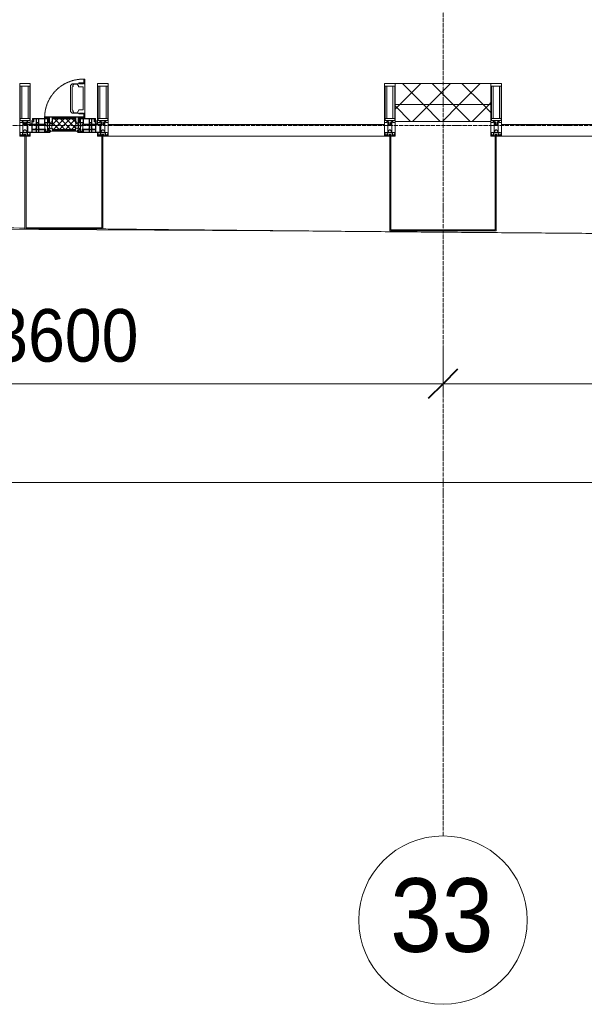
# Model space of a CAD drawing. Header units: millimetres. Extents: x 104173 to 188470, y 7718 to 222239.
# Tile 30 of 50: x 127540 to 130221, y 11226 to 15903. Entities that reach past the tile are written whole.
import ezdxf

# ---------------------------------------------------------------- set-up
doc = ezdxf.new("R2010")
doc.units = ezdxf.units.MM
for name, pattern in [('-D1-02х01', [3, 2, -1]), ('ADSK_Линия сетки', [25, 20, -2.5, 0, -2.5]), ('Линия сетки', [25, 20, -2.5, 0, -2.5])]:
    doc.linetypes.add(name, pattern=pattern)
for name, color, linetype, lineweight in [('Импосты витража', 7, 'Continuous', 18), ('Колонны', 7, 'Continuous', 18), ('Окна', 7, 'Continuous', 18), ('Оси', 7, 'Continuous', 9), ('Панели витража', 7, 'Continuous', 18), ('Размеры', 7, 'Continuous', 9), ('Размеры-100', 7, 'Continuous', 9), ('Стены разрез', 7, 'Continuous', 40), ('Стены штриховка', 7, 'Continuous', 40), ('Форма', 7, 'Continuous', 18), ('Формообразующий элемент-перекрытие', 7, 'Continuous', 18), ('Элементы узлов', 7, 'Continuous', 18)]:
    doc.layers.add(name, color=color, linetype=linetype, lineweight=lineweight)
doc.styles.add('Arial', font='arial.ttf', dxfattribs={"width": 0.9, "height": 350})
doc.styles.add('Arial_3', font='arial.ttf', dxfattribs={"width": 0.9, "height": 250})
doc.dimstyles.new('Основной_2_5_мм', dxfattribs={"dimscale": 304.8, "dimtxt": 255.06485, "dimasz": 0.463911, "dimexe": 0.492126, "dimexo": 0.492126, "dimgap": 0.098425, "dimtad": 1, "dimdec": 0, "dimdsep": 46, "dimtxsty": 'Arial_3', "dimblk1": 'OBLIQUE', "dimblk2": 'OBLIQUE', "dimsah": 1, "dimcen": 0.09, "dimdle": 0.492126, "dimazin": 2, "dimtfac": 1, "dimtdec": 4, "dimtix": 1, "dimtmove": 0, "dimatfit": 3, "dimfxl": 1, "dimtvp": 1, "dimtolj": 1, "dimtzin": 0, "dimlwd": 20, "dimlwe": 20, "dimarcsym": 2})
pattern_1 = [(45, (0, 0), (-70.71068, 70.71068), []), (135, (0, 0), (-70.71068, -70.71068), [])]

# ---------------------------------------------------------------- blocks, each defined once
blk = doc.blocks.new('Rectangular Mullion - 50Wx250H-2623690-МКСС_К4_L22_74_700_')
at = {"layer": 'Элементы узлов', "color": 253, "lineweight": 5, "true_color": 0xaaaaaa}
for p, q in [((-25, 65.2), (-25, 250)), ((-25, 250), (0, 250)), ((-23, 237.3), (0, 237.3)), ((-23, 237.3), (-23, 73.6)), ((-14.9, 84), (-14.9, 237.3)), ((25, 250), (0, 250)), ((23, 237.3), (0, 237.3)), ((14.9, 84), (14.9, 237.3)), ((23, 237.3), (23, 73.6)), ((25, 65.2), (25, 250)), ((-14, 65.2), (-25, 65.2)), ((0, 84), (-23, 84)), ((-0.5, 73.6), (-23, 73.6)), ((-14, 71.3), (-14, 65.2)), ((-10, 71.3), (-14, 71.3)), ((-10, 53), (-10, 71.3)), ((-8.7, 53), (-10, 53)), ((-10, 53), (-10, 17)), ((-8.7, 53), (-7, 54.7)), ((-7, 65.2), (-5.9, 67.3)), ((-7, 65.2), (-7, 54.7)), ((-4.1, 67.3), (-5.9, 67.3)), ((-4.1, 67.3), (-2.9, 65.1)), ((-2.9, 65.1), (-2.9, 54.6)), ((-1.3, 53), (-2.9, 54.6)), ((0, 53), (-1.3, 53)), ((0, 84), (23, 84)), ((0, 53), (1.3, 53)), ((0.5, 73.6), (23, 73.6)), ((1.3, 53), (2.9, 54.6)), ((4.1, 67.3), (2.9, 65.1)), ((2.9, 65.1), (2.9, 54.6)), ((4.1, 67.3), (5.9, 67.3)), ((7, 65.2), (5.9, 67.3)), ((7, 65.2), (7, 54.7)), ((8.7, 53), (7, 54.7)), ((8.7, 53), (10, 53)), ((10, 71.3), (14, 71.3)), ((10, 53), (10, 71.3)), ((10, 53), (10, 17)), ((14, 71.3), (14, 65.2)), ((14, 65.2), (25, 65.2)), ((-23.8, 14.6), (-25, 14.2)), ((-25, 0), (-25, 14.2)), ((-22.3, 17), (-23.8, 17)), ((-23.8, 17), (-23.8, 14.6)), ((-22.5, 10.6), (-23.8, 14.6)), ((-22.5, 10.6), (-23.7, 9.9)), ((-23.7, 1.3), (-23.7, 9.9)), ((-23.7, 1.3), (-11.8, 1.3)), ((-23.2, 10.2), (-22.5, 8)), ((-22.5, 8), (-22.5, 4.5)), ((-21.3, 4.5), (-22.5, 4.5)), ((-22.3, 17), (-22.3, 16)), ((-22.3, 16), (-21.3, 16)), ((-19, 17.6), (-21.3, 16)), ((-21.3, 4.5), (-21.3, 6.5)), ((-21.3, 6.5), (-14.2, 6.5)), ((-18.4, 16.6), (-19, 17.6)), ((-7.4, 16.6), (-18.4, 16.6)), ((-14.2, 6.5), (-14.2, 4.5)), ((-13.2, 4.5), (-14.2, 4.5)), ((-13.2, 4.5), (-12.2, 7.2)), ((-12.7, 7.6), (-11.3, 11.4)), ((-12.7, 7.6), (-11.8, 6.9)), ((-12.2, 9), (-12.2, 14.8)), ((-12.2, 14.8), (0, 14.8)), ((-11.8, 1.3), (-11.8, 6.9)), ((-10.5, 11.2), (-11.3, 11.4)), ((-10.5, 1.5), (-10.5, 11.2)), ((-4.8, 1.5), (-10.5, 1.5)), ((-10, 17), (-7.5, 17)), ((-8.5, 23), (-1.5, 30)), ((-8.5, 18.5), (-8.5, 23)), ((-7.5, 18.5), (-8.5, 18.5)), ((-7.5, 17), (-7.5, 18.5)), ((-7.4, 18), (-7.4, 16.6)), ((-2.6, 18), (-7.4, 18)), ((0, 8), (-4.8, 8)), ((-4.8, 1.5), (-4.8, 8)), ((-2.6, 18), (-2.6, 16.8)), ((-2.6, 16.8), (0, 16.8)), ((-1.5, 30), (0, 30)), ((1.5, 30), (0, 30)), ((2.6, 16.8), (0, 16.8)), ((0, 14.8), (0, 16.8)), ((0, 14.8), (0, 16.8)), ((12.2, 14.8), (0, 14.8)), ((0, 0), (0, 8)), ((0, 8), (4.8, 8)), ((0, 0), (0, 8)), ((8.5, 23), (1.5, 30)), ((2.6, 18), (2.6, 16.8)), ((2.6, 18), (7.4, 18)), ((4.8, 1.5), (4.8, 8)), ((4.8, 1.5), (10.5, 1.5)), ((7.4, 18), (7.4, 16.6)), ((7.4, 16.6), (18.4, 16.6)), ((7.5, 18.5), (8.5, 18.5)), ((7.5, 17), (7.5, 18.5)), ((10, 17), (7.5, 17)), ((8.5, 18.5), (8.5, 23)), ((10.5, 11.2), (11.3, 11.4)), ((10.5, 1.5), (10.5, 11.2)), ((12.7, 7.6), (11.3, 11.4)), ((12.7, 7.6), (11.8, 6.9)), ((11.8, 1.3), (11.8, 6.9)), ((23.7, 1.3), (11.8, 1.3)), ((12.2, 9), (12.2, 14.8)), ((13.2, 4.5), (12.2, 7.2)), ((13.2, 4.5), (14.2, 4.5)), ((21.3, 6.5), (14.2, 6.5)), ((14.2, 6.5), (14.2, 4.5)), ((18.4, 16.6), (19, 17.6)), ((19, 17.6), (21.3, 16)), ((22.3, 16), (21.3, 16)), ((21.3, 4.5), (21.3, 6.5)), ((21.3, 4.5), (22.5, 4.5)), ((22.3, 17), (22.3, 16)), ((22.3, 17), (23.8, 17)), ((22.5, 10.6), (23.8, 14.6)), ((22.5, 10.6), (23.7, 9.9)), ((23.2, 10.2), (22.5, 8)), ((22.5, 8), (22.5, 4.5)), ((23.7, 1.3), (23.7, 9.9)), ((23.8, 17), (23.8, 14.6)), ((23.8, 14.6), (25, 14.2)), ((25, 0), (25, 14.2)), ((-25, 0), (0, 0)), ((25, 0), (0, 0))]:
    blk.add_line(p, q, dxfattribs=at)
for centre, start, end in [((-0.5, 73.1), 360, 90), ((0.5, 73.1), 90, 180)]:
    blk.add_arc(centre, 0.5, start, end, dxfattribs=at)
blk = doc.blocks.new('Rectangular Mullion - R_StandardFrame_50Wx250H-V32-МКСС_К4_L22_74_700_')
at = {"layer": 'Импосты витража', "color": 253, "lineweight": 5, "true_color": 0xaaaaaa}
for p, q in [((-25, -250), (-25, 0)), ((-25, 0), (0, 0)), ((5, 0), (25, 0)), ((25, 0), (25, -250)), ((25, -250), (-25, -250))]:
    blk.add_line(p, q, dxfattribs=at)
blk = doc.blocks.new('System Panel - A_PAN_Glass-7508020-МКСС_К4_L22_74_700_')
at = {"layer": 'Панели витража', "color": 253, "lineweight": 5, "true_color": 0xaaaaaa}
for p, q in [((656.25, 55), (-656.25, 55)), ((-656.25, 55), (-656.25, 0)), ((656.25, 0), (656.25, 55)), ((-656.25, 0), (656.25, 0))]:
    blk.add_line(p, q, dxfattribs=at)
blk = doc.blocks.new('A_PAN_Створка - 383мм-V35-МКСС_К4_L22_74_700_')
at = {"layer": 'Панели витража', "lineweight": 5}
h = blk.add_hatch(dxfattribs=at)
h.set_pattern_fill('FP_6', color=256, style=0, pattern_type=2)
h.set_pattern_definition([(45, (-127750, -15350), (-14.1421356, 14.1421356), []), (135, (-127750, -15350), (-14.1421356, -14.1421356), [])])
h.paths.add_polyline_path([(-54.5, 31.8), (54.5, 31.8), (54.9, 34.1), (57.2, 36.4), (57.2, 60.8), (54.6, 63.4), (53.6, 82.7), (-54.6, 81.8), (-54.6, 63.4), (-57.2, 60.8), (-57.2, 36.4), (-54.9, 34.1)])
at = {"layer": 'Окна', "lineweight": 5}
for p, q in [((39.7, 249), (31.1, 240.4)), ((31.1, 117.6), (31.1, 240.4)), ((41.4, 234.2), (39.1, 233.8)), ((70.1, 249), (39.7, 249)), ((41.4, 234.2), (43.5, 236.3)), ((45, 244.7), (42.3, 239.8)), ((42.3, 239.8), (43.5, 236.3)), ((45.9, 246.8), (45, 244.7)), ((63.3, 246.8), (45.9, 246.8)), ((64.1, 245), (63.3, 246.8)), ((64.1, 245), (66.7, 241)), ((66.7, 241), (68.6, 239.7)), ((68.6, 239.7), (68.6, 236.4)), ((68.6, 236.4), (71.1, 233.9)), ((70.1, 252.9), (70.1, 249)), ((95.1, 252.9), (70.1, 252.9)), ((71.1, 233.9), (89.5, 233.9)), ((74.1, 248.4), (74.1, 252.9)), ((89.1, 248.4), (74.1, 248.4)), ((89.1, 252.9), (89.1, 248.4)), ((89.5, 233.9), (90.6, 232.8)), ((93.1, 248.4), (93.1, 252.9)), ((97.9, 248.4), (93.1, 248.4)), ((95.1, 270.5), (95.1, 252.9)), ((99.6, 270.5), (95.1, 270.5)), ((97.9, 262.4), (95.1, 262.4)), ((97.9, 262.4), (97.9, 248.4)), ((99.6, 270.5), (99.6, 87.5)), ((39.1, 179), (39.1, 233.8)), ((90.6, 125.2), (90.6, 232.8)), ((39.1, 179), (39.1, 124.2)), ((39.7, 109), (31.1, 117.6)), ((41.4, 123.8), (39.1, 124.2)), ((70.1, 109), (39.7, 109)), ((41.4, 123.8), (43.5, 121.7)), ((42.3, 118.2), (43.5, 121.7)), ((45, 113.3), (42.3, 118.2)), ((45.9, 111.2), (45, 113.3)), ((63.3, 111.2), (45.9, 111.2)), ((64.1, 113), (63.3, 111.2)), ((64.1, 113), (66.7, 117)), ((66.7, 117), (68.6, 118.3)), ((68.6, 121.6), (71.1, 124.1)), ((68.6, 118.3), (68.6, 121.6)), ((70.1, 105.1), (70.1, 109)), ((95.1, 105.1), (70.1, 105.1)), ((71.1, 124.1), (89.5, 124.1)), ((74.1, 109.6), (74.1, 105.1)), ((89.1, 109.6), (74.1, 109.6)), ((89.1, 105.1), (89.1, 109.6)), ((89.5, 124.1), (90.6, 125.2)), ((93.1, 109.6), (93.1, 105.1)), ((97.9, 109.6), (93.1, 109.6)), ((95.1, 87.5), (95.1, 105.1)), ((97.9, 95.6), (95.1, 95.6)), ((97.9, 95.6), (97.9, 109.6)), ((-171, 57), (-156, 57)), ((-171, 17), (-171, 57)), ((-153, 73.5), (-150, 73.5)), ((-153, 60), (-153, 73.5)), ((-150, 84), (-78, 84)), ((-150, 73.5), (-150, 84)), ((-91.5, 92), (91.5, 92)), ((-91.5, 87.5), (-91.5, 92)), ((-73.9, 87.5), (-91.5, 87.5)), ((-78, 84), (-78, 23.5)), ((-73.9, 62.5), (-73.9, 87.5)), ((-70, 62.5), (-73.9, 62.5)), ((-70, 32.1), (-70, 62.5)), ((70, 62.5), (70, 32.1)), ((73.9, 62.5), (70, 62.5)), ((73.9, 87.5), (73.9, 62.5)), ((91.5, 87.5), (73.9, 87.5)), ((78, 84), (150, 84)), ((78, 23.5), (78, 84)), ((91.5, 92), (91.5, 87.5)), ((99.6, 87.5), (95.1, 87.5)), ((150, 84), (150, 73.5)), ((150, 73.5), (153, 73.5)), ((153, 73.5), (153, 60)), ((156, 57), (171, 57)), ((171, 57), (171, 17)), ((-67.9, 17), (-171, 17)), ((-78, 23.5), (-67.9, 23.5)), ((-61.4, 23.5), (-70, 32.1)), ((-67.9, 23.5), (-64.6, 26.8)), ((-67.9, 17), (-67.9, 23.5)), ((-61.4, 23.5), (-67.9, 17)), ((-64.6, 26.8), (-61.4, 23.5)), ((61.4, 23.5), (-61.4, 23.5)), ((70, 32.1), (61.4, 23.5)), ((61.4, 23.5), (64.6, 26.8)), ((67.9, 17), (61.4, 23.5)), ((64.6, 26.8), (67.9, 23.5)), ((67.9, 23.5), (67.9, 17)), ((67.9, 23.5), (78, 23.5)), ((171, 17), (67.9, 17))]:
    blk.add_line(p, q, dxfattribs=at)
at = {"layer": 'Окна', "color": 253, "lineweight": 5, "true_color": 0xaaaaaa}
for p, q in [((-171, 55.5), (-152, 55.5)), ((-152, 20), (-152, 73.5)), ((-150.5, 69.5), (-150.5, 73.5)), ((-145, 69.5), (-150.5, 69.5)), ((-150.5, 33.6), (-150.5, 68)), ((-150.5, 68), (-143.5, 68)), ((-150.5, 56.6), (-132.4, 56.6)), ((-136.4, 52.4), (-150.5, 52.4)), ((-148.5, 82.5), (-132.4, 82.5)), ((-148.5, 81), (-148.5, 82.5)), ((-143.5, 81), (-148.5, 81)), ((-145, 69.5), (-145, 79.5)), ((-143.5, 68), (-143.5, 81)), ((-137.2, 54.8), (-135.8, 50.8)), ((-132.5, 54.8), (-137.2, 54.8)), ((-132.1, 49), (-135.8, 50.8)), ((-132.5, 53.8), (-133.4, 52)), ((-133.4, 52), (-130.1, 50.4)), ((-132.5, 53.8), (-132.5, 54.8)), ((-132.4, 56.6), (-132.4, 82.5)), ((-132.1, 49), (-132.1, 36.8)), ((-131, 82.5), (-120.8, 82.5)), ((-131, 82.5), (-131, 64.6)), ((-131, 64.6), (-120.8, 64.6)), ((-131, 56.5), (-131, 62.6)), ((-120.8, 62.6), (-131, 62.6)), ((-131, 56.5), (-120.8, 56.5)), ((-131, 55.1), (-131, 52.7)), ((-120.8, 55.1), (-131, 55.1)), ((-129.4, 51.1), (-131, 52.7)), ((-130.1, 50.4), (-129.4, 51.1)), ((-130.1, 35.3), (-130.1, 50.4)), ((-122.4, 51.1), (-120.8, 52.7)), ((-121.7, 50.4), (-122.4, 51.1)), ((-118.4, 52), (-121.7, 50.4)), ((-121.7, 35.3), (-121.7, 50.4)), ((-120.8, 82.5), (-120.8, 64.6)), ((-120.8, 56.5), (-120.8, 62.6)), ((-120.8, 55.1), (-120.8, 52.7)), ((-119.7, 49), (-115.9, 50.8)), ((-119.7, 49), (-119.7, 36.8)), ((-119.3, 82.5), (-92.5, 82.5)), ((-119.3, 56.6), (-119.3, 82.5)), ((-92.5, 56.6), (-119.3, 56.6)), ((-119.3, 54.8), (-114.6, 54.8)), ((-119.3, 53.8), (-119.3, 54.8)), ((-119.3, 53.8), (-118.4, 52)), ((-114.6, 54.8), (-115.9, 50.8)), ((-94.1, 52.5), (-115.3, 52.5)), ((-89.9, 50.9), (-94.1, 52.5)), ((-92.5, 56.6), (-92.5, 82.5)), ((-90.8, 82.5), (-79.5, 82.5)), ((-90.8, 64.6), (-90.8, 82.5)), ((-80.1, 64.6), (-90.8, 64.6)), ((-90.8, 62.7), (-90.8, 56.6)), ((-80.4, 62.7), (-90.8, 62.7)), ((-90.8, 56.6), (-85.9, 56.6)), ((-89.9, 52.2), (-88.6, 53.5)), ((-89.9, 52.2), (-89.9, 50.9)), ((-89.9, 35.1), (-89.9, 50.9)), ((-85.9, 53.5), (-88.6, 53.5)), ((-85.9, 56.6), (-85.9, 53.5)), ((-85.9, 53.5), (-78, 45.6)), ((-85, 84), (-85, 87.5)), ((-85, 87.5), (-78, 87.5)), ((-78, 84), (-85, 84)), ((-80.4, 61.1), (-80.4, 62.7)), ((-78, 61.1), (-80.4, 61.1)), ((-80.1, 66.1), (-80.1, 64.6)), ((-78, 66.1), (-80.1, 66.1)), ((-79.5, 82.5), (-79.5, 80.6)), ((-79.5, 80.6), (-78, 80.6)), ((-78, 87.5), (-78, 84)), ((-78, 66.1), (-78, 61.1)), ((78, 87.5), (78, 84)), ((85, 87.5), (78, 87.5)), ((78, 84), (85, 84)), ((79.5, 80.6), (78, 80.6)), ((78, 66.1), (78, 61.1)), ((78, 66.1), (80.1, 66.1)), ((78, 61.1), (80.4, 61.1)), ((85.9, 53.5), (78, 45.6)), ((90.8, 82.5), (79.5, 82.5)), ((79.5, 82.5), (79.5, 80.6)), ((80.1, 66.1), (80.1, 64.6)), ((80.1, 64.6), (90.8, 64.6)), ((80.4, 62.7), (90.8, 62.7)), ((80.4, 61.1), (80.4, 62.7)), ((85, 84), (85, 87.5)), ((85.9, 56.6), (85.9, 53.5)), ((90.8, 56.6), (85.9, 56.6)), ((85.9, 53.5), (88.6, 53.5)), ((89.9, 52.2), (88.6, 53.5)), ((89.9, 50.9), (94.1, 52.5)), ((89.9, 52.2), (89.9, 50.9)), ((89.9, 35.1), (89.9, 50.9)), ((90.8, 64.6), (90.8, 82.5)), ((90.8, 62.7), (90.8, 56.6)), ((119.3, 82.5), (92.5, 82.5)), ((92.5, 56.6), (92.5, 82.5)), ((92.5, 56.6), (119.3, 56.6)), ((94.1, 52.5), (115.3, 52.5)), ((114.6, 54.8), (115.9, 50.8)), ((119.3, 54.8), (114.6, 54.8)), ((119.7, 49), (115.9, 50.8)), ((119.3, 53.8), (118.4, 52)), ((118.4, 52), (121.7, 50.4)), ((119.3, 56.6), (119.3, 82.5)), ((119.3, 53.8), (119.3, 54.8)), ((119.7, 49), (119.7, 36.8)), ((120.8, 82.5), (120.8, 64.6)), ((131, 82.5), (120.8, 82.5)), ((131, 64.6), (120.8, 64.6)), ((120.8, 56.5), (120.8, 62.6)), ((120.8, 62.6), (131, 62.6)), ((131, 56.5), (120.8, 56.5)), ((120.8, 55.1), (120.8, 52.7)), ((120.8, 55.1), (131, 55.1)), ((122.4, 51.1), (120.8, 52.7)), ((121.7, 50.4), (122.4, 51.1)), ((121.7, 35.3), (121.7, 50.4)), ((129.4, 51.1), (131, 52.7)), ((130.1, 50.4), (129.4, 51.1)), ((133.4, 52), (130.1, 50.4)), ((130.1, 35.3), (130.1, 50.4)), ((131, 82.5), (131, 64.6)), ((131, 56.5), (131, 62.6)), ((131, 55.1), (131, 52.7)), ((132.1, 49), (135.8, 50.8)), ((132.1, 49), (132.1, 36.8)), ((132.4, 56.6), (132.4, 82.5)), ((148.5, 82.5), (132.4, 82.5)), ((150.5, 56.6), (132.4, 56.6)), ((132.5, 54.8), (137.2, 54.8)), ((132.5, 53.8), (132.5, 54.8)), ((132.5, 53.8), (133.4, 52)), ((137.2, 54.8), (135.8, 50.8)), ((136.4, 52.4), (150.5, 52.4)), ((143.5, 81), (148.5, 81)), ((143.5, 68), (143.5, 81)), ((150.5, 68), (143.5, 68)), ((145, 69.5), (145, 79.5)), ((145, 69.5), (150.5, 69.5)), ((148.5, 81), (148.5, 82.5)), ((150.5, 69.5), (150.5, 73.5)), ((150.5, 33.6), (150.5, 68)), ((152, 20), (152, 73.5)), ((171, 55.5), (152, 55.5)), ((-171, 18.5), (-153.5, 18.5)), ((-153.5, 18.5), (-152, 20)), ((-136.3, 33.6), (-150.5, 33.6)), ((-150.5, 29.4), (-132.4, 29.4)), ((-150.5, 17), (-150.5, 29.4)), ((-132.4, 18.6), (-150.5, 18.6)), ((-137.2, 31), (-135.8, 35)), ((-132.5, 31), (-137.2, 31)), ((-132.1, 36.8), (-135.8, 35)), ((-133.4, 33.7), (-130.1, 35.3)), ((-132.5, 31.9), (-133.4, 33.7)), ((-132.5, 31.9), (-132.5, 31)), ((-132.4, 29.4), (-132.4, 18.6)), ((-129.4, 34.6), (-131, 33)), ((-131, 30.9), (-131, 33)), ((-120.8, 30.9), (-131, 30.9)), ((-131, 29.5), (-120.8, 29.5)), ((-131, 18.2), (-131, 29.5)), ((-120.8, 18.2), (-131, 18.2)), ((-130.1, 35.3), (-129.4, 34.6)), ((-121.7, 35.3), (-122.4, 34.6)), ((-122.4, 34.6), (-120.8, 33)), ((-118.4, 33.7), (-121.7, 35.3)), ((-120.8, 30.9), (-120.8, 33)), ((-120.8, 18.2), (-120.8, 29.5)), ((-119.7, 36.8), (-115.9, 35)), ((-119.3, 31.9), (-118.4, 33.7)), ((-119.3, 31.9), (-119.3, 31)), ((-119.3, 31), (-114.6, 31)), ((-92.5, 29.4), (-119.3, 29.4)), ((-119.3, 29.4), (-119.3, 18.6)), ((-119.3, 18.6), (-92.5, 18.6)), ((-114.6, 31), (-115.9, 35)), ((-94.1, 33.5), (-115.4, 33.5)), ((-89.9, 35.1), (-94.1, 33.5)), ((-92.5, 18.6), (-92.5, 29.4)), ((-90.8, 18.5), (-90.8, 29.4)), ((-90.8, 29.4), (-85.9, 29.4)), ((-87.3, 18.5), (-90.8, 18.5)), ((-89.9, 32.5), (-89.9, 35.1)), ((-85.9, 32.5), (-89.9, 32.5)), ((-87.3, 21.9), (-85.9, 21.9)), ((-87.3, 20.4), (-87.3, 21.9)), ((-87.3, 20.4), (-87.3, 18.5)), ((-84.8, 20.4), (-87.3, 20.4)), ((-85.9, 29.4), (-85.9, 32.5)), ((-85.9, 21.9), (-85.9, 29.4)), ((-85.9, 18.2), (-85.9, 20.4)), ((-75.9, 18.2), (-85.9, 18.2)), ((-83.4, 20.4), (-84.8, 20.4)), ((-70, 33.8), (-83.4, 20.4)), ((-78, 45.6), (-78, 36.8)), ((-78, 36.8), (-70, 36.8)), ((-75.9, 23.5), (-73, 23.5)), ((-75.9, 21.5), (-75.9, 23.5)), ((-75.9, 21.5), (-75.9, 18.2)), ((-74.9, 21.5), (-75.9, 21.5)), ((-74.9, 17.9), (-74.9, 21.5)), ((-68.9, 17.9), (-74.9, 17.9)), ((-67.2, 29.3), (-73, 23.5)), ((-70, 36.8), (-70, 33.8)), ((-68.9, 21.5), (-68.9, 17.9)), ((-67.9, 21.5), (-68.9, 21.5)), ((-67.9, 23.5), (-64.6, 26.8)), ((-67.9, 21.5), (-67.9, 23.5)), ((-64.6, 26.8), (-67.2, 29.3)), ((64.6, 26.8), (67.2, 29.3)), ((67.9, 23.5), (64.6, 26.8)), ((67.2, 29.3), (73, 23.5)), ((67.9, 21.5), (67.9, 23.5)), ((67.9, 21.5), (68.9, 21.5)), ((68.9, 21.5), (68.9, 17.9)), ((68.9, 17.9), (74.9, 17.9)), ((70, 36.8), (70, 33.8)), ((78, 36.8), (70, 36.8)), ((70, 33.8), (83.4, 20.4)), ((75.9, 23.5), (73, 23.5)), ((74.9, 21.5), (75.9, 21.5)), ((74.9, 17.9), (74.9, 21.5)), ((75.9, 21.5), (75.9, 23.5)), ((75.9, 21.5), (75.9, 18.2)), ((75.9, 18.2), (85.9, 18.2)), ((78, 45.6), (78, 36.8)), ((83.4, 20.4), (84.8, 20.4)), ((84.8, 20.4), (87.3, 20.4)), ((85.9, 32.5), (89.9, 32.5)), ((85.9, 29.4), (85.9, 32.5)), ((85.9, 21.9), (85.9, 29.4)), ((90.8, 29.4), (85.9, 29.4)), ((87.3, 21.9), (85.9, 21.9)), ((85.9, 18.2), (85.9, 20.4)), ((87.3, 20.4), (87.3, 21.9)), ((87.3, 20.4), (87.3, 18.5)), ((87.3, 18.5), (90.8, 18.5)), ((89.9, 35.1), (94.1, 33.5)), ((89.9, 32.5), (89.9, 35.1)), ((90.8, 18.5), (90.8, 29.4)), ((92.5, 18.6), (92.5, 29.4)), ((92.5, 29.4), (119.3, 29.4)), ((119.3, 18.6), (92.5, 18.6)), ((94.1, 33.5), (115.4, 33.5)), ((114.6, 31), (115.9, 35)), ((119.3, 31), (114.6, 31)), ((119.7, 36.8), (115.9, 35)), ((118.4, 33.7), (121.7, 35.3)), ((119.3, 31.9), (118.4, 33.7)), ((119.3, 31.9), (119.3, 31)), ((119.3, 29.4), (119.3, 18.6)), ((122.4, 34.6), (120.8, 33)), ((120.8, 30.9), (120.8, 33)), ((120.8, 30.9), (131, 30.9)), ((120.8, 18.2), (120.8, 29.5)), ((131, 29.5), (120.8, 29.5)), ((120.8, 18.2), (131, 18.2)), ((121.7, 35.3), (122.4, 34.6)), ((130.1, 35.3), (129.4, 34.6)), ((129.4, 34.6), (131, 33)), ((133.4, 33.7), (130.1, 35.3)), ((131, 30.9), (131, 33)), ((131, 18.2), (131, 29.5)), ((132.1, 36.8), (135.8, 35)), ((150.5, 29.4), (132.4, 29.4)), ((132.4, 29.4), (132.4, 18.6)), ((132.4, 18.6), (150.5, 18.6)), ((132.5, 31.9), (133.4, 33.7)), ((132.5, 31.9), (132.5, 31)), ((132.5, 31), (137.2, 31)), ((137.2, 31), (135.8, 35)), ((136.3, 33.6), (150.5, 33.6)), ((150.5, 17), (150.5, 29.4)), ((153.5, 18.5), (152, 20)), ((171, 18.5), (153.5, 18.5))]:
    blk.add_line(p, q, dxfattribs=at)
at = {"layer": 'Окна', "linetype": '-D1-02х01', "lineweight": 5}
blk.add_arc((91.4, 87.5), 183, 88.8555, 178.5909, dxfattribs=at)
at = {"layer": 'Окна', "lineweight": 5}
for centre, start, end in [((-156, 60), 270, 360), ((156, 60), 180, 270)]:
    blk.add_arc(centre, 3, start, end, dxfattribs=at)
at = {"layer": 'Элементы узлов', "color": 253, "lineweight": 5, "true_color": 0xaaaaaa}
for p, q in [((-91.5, 92), (-91.5, 87.5)), ((-91.5, 92), (91.5, 92)), ((-91.5, 87.5), (-73.9, 87.5)), ((-83.4, 90.3), (-69.4, 90.3)), ((-83.4, 90.3), (-83.4, 87.5)), ((-73.9, 87.5), (-73.9, 62.5)), ((-69.4, 85.5), (-73.9, 85.5)), ((-73.9, 81.5), (-69.4, 81.5)), ((-69.4, 66.5), (-73.9, 66.5)), ((-73.9, 62.5), (-70, 62.5)), ((-70, 62.5), (-70, 32.1)), ((-69.4, 90.3), (-69.4, 85.5)), ((-69.4, 81.5), (-69.4, 66.5)), ((-67.9, 89.3), (-66.9, 90.3)), ((-67.9, 62.5), (-67.9, 89.3)), ((-61.7, 62.5), (-67.9, 62.5)), ((-66, 56.5), (-67.8, 55.7)), ((-67.8, 55.7), (-67.8, 38.3)), ((-66.9, 90.3), (-57.4, 90.3)), ((-66, 56.5), (-62, 59.1)), ((-62, 59.1), (-60.7, 61)), ((-60.1, 67.7), (-61.7, 64.9)), ((-61.7, 64.9), (-61.7, 62.5)), ((-60.7, 61), (-57.4, 61)), ((-56.4, 67.7), (-60.1, 67.7)), ((-57.4, 90.3), (-56.4, 89.4)), ((-57.4, 61), (-54.9, 63.5)), ((-54.6, 63.4), (-57.2, 60.8)), ((-57.2, 60.8), (-57.2, 36.4)), ((-56.4, 89.4), (-56.4, 67.7)), ((-53.9, 90.3), (-54.9, 89.3)), ((-54.9, 89.3), (-54.9, 85.6)), ((-54.9, 85.6), (-53.9, 84.6)), ((-54.9, 81.9), (-53.8, 83)), ((-54.9, 63.5), (-54.9, 81.9)), ((-53.6, 82.7), (-54.6, 81.8)), ((-54.6, 81.8), (-54.6, 63.4)), ((53.9, 90.3), (-53.9, 90.3)), ((-53.9, 84.6), (53.9, 84.6)), ((53.8, 83), (-53.8, 83)), ((53.6, 82.7), (-53.6, 82.7)), ((54.6, 81.8), (53.6, 82.7)), ((54.9, 81.9), (53.8, 83)), ((53.9, 90.3), (54.9, 89.3)), ((54.9, 85.6), (53.9, 84.6)), ((54.6, 63.4), (54.6, 81.8)), ((57.2, 60.8), (54.6, 63.4)), ((54.9, 89.3), (54.9, 85.6)), ((54.9, 63.5), (54.9, 81.9)), ((57.4, 61), (54.9, 63.5)), ((57.4, 90.3), (56.4, 89.4)), ((56.4, 89.4), (56.4, 67.7)), ((56.4, 67.7), (60.1, 67.7)), ((57.2, 36.4), (57.2, 60.8)), ((66.9, 90.3), (57.4, 90.3)), ((60.7, 61), (57.4, 61)), ((60.1, 67.7), (61.7, 64.9)), ((62, 59.1), (60.7, 61)), ((61.7, 64.9), (61.7, 62.5)), ((61.7, 62.5), (67.9, 62.5)), ((66, 56.5), (62, 59.1)), ((66, 56.5), (67.8, 55.7)), ((67.9, 89.3), (66.9, 90.3)), ((67.8, 55.7), (67.8, 38.3)), ((67.9, 62.5), (67.9, 89.3)), ((69.4, 90.3), (69.4, 85.5)), ((83.4, 90.3), (69.4, 90.3)), ((69.4, 85.5), (73.9, 85.5)), ((69.4, 81.5), (69.4, 66.5)), ((73.9, 81.5), (69.4, 81.5)), ((69.4, 66.5), (73.9, 66.5)), ((70, 62.5), (70, 32.1)), ((73.9, 62.5), (70, 62.5)), ((91.5, 87.5), (73.9, 87.5)), ((73.9, 87.5), (73.9, 62.5)), ((83.4, 90.3), (83.4, 87.5)), ((91.5, 92), (91.5, 87.5)), ((-70, 32.1), (-61.4, 23.5)), ((-67.8, 38.3), (-65.7, 37.4)), ((-65.7, 37.4), (-60.8, 34.7)), ((61.4, 23.5), (-61.4, 23.5)), ((-60.8, 34.7), (-57.3, 35.9)), ((-55.2, 33.8), (-57.3, 35.9)), ((-57.2, 36.4), (-54.9, 34.1)), ((-55.2, 33.8), (-54.8, 31.5)), ((-54.9, 34.1), (-54.5, 31.8)), ((-53.9, 30.5), (-54.9, 29.5)), ((-54.9, 29.5), (-54.9, 25.8)), ((-54.9, 25.8), (-53.9, 24.8)), ((0, 31.5), (-54.8, 31.5)), ((-54.5, 31.8), (54.5, 31.8)), ((53.9, 30.5), (-53.9, 30.5)), ((-53.9, 24.8), (53.9, 24.8)), ((0, 31.5), (54.8, 31.5)), ((53.9, 30.5), (54.9, 29.5)), ((54.9, 25.8), (53.9, 24.8)), ((54.5, 31.8), (54.9, 34.1)), ((55.2, 33.8), (54.8, 31.5)), ((54.9, 34.1), (57.2, 36.4)), ((54.9, 29.5), (54.9, 25.8)), ((55.2, 33.8), (57.3, 35.9)), ((60.8, 34.7), (57.3, 35.9)), ((65.7, 37.4), (60.8, 34.7)), ((70, 32.1), (61.4, 23.5)), ((67.8, 38.3), (65.7, 37.4))]:
    blk.add_line(p, q, dxfattribs=at)
blk = doc.blocks.new('Rectangular Mullion - R_StandardFrame_50Wx250H-V33-МКСС_К4_L22_74_700_')
at = {"layer": 'Импосты витража', "color": 253, "lineweight": 5, "true_color": 0xaaaaaa}
for p, q in [((-25, -250), (-25, 0)), ((-25, 0), (0, 0)), ((5, 0), (25, 0)), ((25, 0), (25, -17)), ((25, -57), (25, -250)), ((25, -250), (-25, -250))]:
    blk.add_line(p, q, dxfattribs=at)
blk = doc.blocks.new('Rectangular Mullion - R_StandardFrame_50Wx250H-V34-МКСС_К4_L22_74_700_')
at = {"layer": 'Импосты витража', "color": 253, "lineweight": 5, "true_color": 0xaaaaaa}
for p, q in [((-25, -17), (-25, 0)), ((-25, 0), (-5, 0)), ((0, 0), (25, 0)), ((25, 0), (25, -250)), ((-25, -250), (-25, -57)), ((25, -250), (-25, -250))]:
    blk.add_line(p, q, dxfattribs=at)
blk = doc.blocks.new('Rectangular Mullion - R_StandardFrame_50Wx250H-7505731-МКСС_К4_L22_74_700_')
at = {"layer": 'Импосты витража', "color": 253, "lineweight": 5, "true_color": 0xaaaaaa}
for p, q in [((-25, -250), (-25, 0)), ((-25, 0), (-5, 0)), ((0, 0), (25, 0)), ((25, 0), (25, -250)), ((25, -250), (-25, -250))]:
    blk.add_line(p, q, dxfattribs=at)
blk = doc.blocks.new('A_SLK_PAN_Type1 - Прямой тип панели-6537823-МКСС_К4_L22_74_700_')
at = {"layer": 'Колонны', "lineweight": 5}
for p, q in [((-252.5, 450), (252.5, 450)), ((-252.5, 0), (-252.5, 450)), ((-247.5, 445), (-247.5, 0)), ((247.5, 445), (-247.5, 445)), ((247.5, 0), (247.5, 445)), ((252.5, 450), (252.5, 0)), ((-247.5, 0), (-252.5, 0)), ((252.5, 0), (247.5, 0))]:
    blk.add_line(p, q, dxfattribs=at)
blk = doc.blocks.new('A_SLK_PAN_Type1 - Прямой тип панели Ф-1_1-7503296-МКСС_К4_L22_74_700_')
at = {"layer": 'Колонны', "lineweight": 5}
for p, q in [((-185, 440), (185, 440)), ((-185, 0), (-185, 440)), ((-180, 435), (-180, 0)), ((180, 435), (-180, 435)), ((180, 0), (180, 435)), ((185, 440), (185, 0)), ((-180, 0), (-185, 0)), ((185, 0), (180, 0))]:
    blk.add_line(p, q, dxfattribs=at)
blk = doc.blocks.new('135_SLK_K4_AR_FCD_rvt-1-МКСС_К4_L22_74_700_')
at = {"layer": 'Стены разрез', "lineweight": 5, "true_color": 0xaaaaaa}
h = blk.add_hatch(dxfattribs=at)
h.set_pattern_fill('FP_4', color=253, style=0, pattern_type=2)
h.set_pattern_definition(pattern_1)
h.paths.add_polyline_path([(129777.5, 15500), (129777.5, 15600), (129322.5, 15600), (129322.5, 15500)])
h = blk.add_hatch(dxfattribs=at)
h.set_pattern_fill('FP_4', color=253, style=0, pattern_type=2)
h.set_pattern_definition(pattern_1)
h.paths.add_polyline_path([(129777.5, 15420), (129777.5, 15500), (129322.5, 15500), (129322.5, 15420)])
at = {"layer": 'Стены разрез', "color": 253, "lineweight": 9, "true_color": 0xaaaaaa}
for p, q in [((129777.5, 15600), (129322.5, 15600)), ((129322.5, 15600), (129322.5, 15420)), ((129777.5, 15420), (129777.5, 15600)), ((129322.5, 15420), (129777.5, 15420))]:
    blk.add_line(p, q, dxfattribs=at)
at = {"layer": 'Стены штриховка', "color": 253, "lineweight": 9, "true_color": 0xaaaaaa}
blk.add_line((129777.5, 15500), (129322.5, 15500), dxfattribs=at)
at = {"layer": 'Форма', "color": 253, "lineweight": 5, "true_color": 0xaaaaaa, "flags": 128}
blk.add_lwpolyline([(114341.6, 14827.2), (118320, 14866.3), (121358.5, 14890.7), (123765.7, 14904.4), (125726.1, 14909.6), (127355.1, 14908.1), (128728.7, 14900.7), (129025, 14898.2)], dxfattribs=at)
at = {"layer": 'Форма', "color": 253, "lineweight": 9, "true_color": 0xaaaaaa}
for points, knots in [([(126192.2, 14929.8), (126273.8, 14928.7), (126456.9, 14926.3), (126690.8, 14923.3), (126894, 14920.8), (127046.5, 14919), (127199, 14917.2), (127371.8, 14915.2), (127493.8, 14913.8), (127565, 14913)], [-0.39549099, -0.39549099, -0.39549099, -0.39549099, -0.38636364, -0.375, -0.36931818, -0.36363636, -0.35795455, -0.35227273, -0.34430454, -0.34430454, -0.34430454, -0.34430454]), ([(127861.8, 14909.8), (127894.8, 14909.4), (127978.5, 14908.5), (128113.2, 14907.1), (128265.6, 14905.5), (128418.1, 14904), (128621.3, 14902), (128875.2, 14899.6), (129129.1, 14897.2), (129332.3, 14895.4), (129535.6, 14893.7), (129789.7, 14891.6), (130094.4, 14889.1), (130348.2, 14887.2), (130551.5, 14885.7), (130704, 14884.7), (130856.5, 14883.6), (131059.7, 14882.2), (131313.5, 14880.6), (131567.4, 14879), (131770.6, 14877.9), (131923.2, 14877), (132075.7, 14876.2), (132278.9, 14875.1), (132532.7, 14873.8), (132786.6, 14872.7), (132989.8, 14871.8), (133142.4, 14871.1), (133294.9, 14870.5), (133498.1, 14869.7), (133751.9, 14868.8), (134005.7, 14868), (134208.9, 14867.4), (134361.6, 14866.9), (134514.2, 14866.5), (134717.3, 14866), (134971, 14865.5), (135224.8, 14865), (135428.1, 14864.6), (135580.8, 14864.4), (135733.6, 14864.2), (135937.3, 14864), (136191.7, 14863.8), (136496.4, 14863.6), (136698.9, 14863.6), (136800, 14863.6)], [-0.3332371, -0.3332371, -0.3332371, -0.3332371, -0.3295455, -0.3238636, -0.3181818, -0.3125, -0.3068182, -0.2954545, -0.2840909, -0.2784091, -0.2727273, -0.2613636, -0.25, -0.2386364, -0.2329545, -0.2272727, -0.2215909, -0.2159091, -0.2045455, -0.1931818, -0.1875, -0.1818182, -0.1761364, -0.1704545, -0.1590909, -0.1477273, -0.1420455, -0.1363636, -0.1306818, -0.125, -0.1136364, -0.1022727, -0.0965909, -0.0909091, -0.0852273, -0.0795455, -0.0681818, -0.0568182, -0.0511364, -0.0454545, -0.0397727, -0.0340909, -0.0227273, -0.0113636, 0, 0, 0, 0])]:
    blk.add_open_spline(points, degree=3, knots=knots, dxfattribs=at)
at = {"layer": 'Формообразующий элемент-перекрытие', "color": 253, "lineweight": 5, "true_color": 0xaaaaaa}
blk.add_open_spline([(128565.5, 14902.1), (128516, 14902.5), (128466.6, 14903), (128417.2, 14903.4)], degree=3, dxfattribs=at)
at = {"layer": 'Импосты витража', "color": 253, "lineweight": 5, "true_color": 0xaaaaaa}
for p in [(127565, 15350), (127935, 15350), (129297.5, 15350), (129802.5, 15350)]:
    blk.add_blockref('Rectangular Mullion - 50Wx250H-2623690-МКСС_К4_L22_74_700_', p, dxfattribs=at)
at = {"layer": 'Импосты витража', "color": 253, "lineweight": 5, "true_color": 0xaaaaaa, "extrusion": (0, 0, -1), "rotation": 180}
for name, p in [('Rectangular Mullion - R_StandardFrame_50Wx250H-V33-МКСС_К4_L22_74_700_', (-127565, 15350)), ('Rectangular Mullion - R_StandardFrame_50Wx250H-V34-МКСС_К4_L22_74_700_', (-127935, 15350)), ('Rectangular Mullion - R_StandardFrame_50Wx250H-V32-МКСС_К4_L22_74_700_', (-129297.5, 15350)), ('Rectangular Mullion - R_StandardFrame_50Wx250H-7505731-МКСС_К4_L22_74_700_', (-129802.5, 15350))]:
    blk.add_blockref(name, p, dxfattribs=at)
at = {"layer": 'Колонны', "color": 253, "lineweight": 5, "true_color": 0xaaaaaa, "rotation": 180}
for name, p in [('A_SLK_PAN_Type1 - Прямой тип панели Ф-1_1-7503296-МКСС_К4_L22_74_700_', (127750, 15350)), ('A_SLK_PAN_Type1 - Прямой тип панели-6537823-МКСС_К4_L22_74_700_', (129550, 15350))]:
    blk.add_blockref(name, p, dxfattribs=at)
at = {"layer": 'Панели витража', "color": 253, "lineweight": 5, "true_color": 0xaaaaaa}
for name, p in [('A_PAN_Створка - 383мм-V35-МКСС_К4_L22_74_700_', (127750, 15350)), ('System Panel - A_PAN_Glass-7508020-МКСС_К4_L22_74_700_', (128616.3, 15350)), ('System Panel - A_PAN_Glass-7508020-МКСС_К4_L22_74_700_', (130483.8, 15350))]:
    blk.add_blockref(name, p, dxfattribs=at)
blk = doc.blocks.new('Ось сетки - Круг_Ø8 мм-6577-МКСС_К4_L22_74_700_')
at = {"layer": 'Оси', "lineweight": 20}
for start, end in [(360, 180), (180, 360)]:
    blk.add_arc((0, 0), 4, start, end, dxfattribs=at)
blk = doc.blocks.new('DIMBLOCK9-МКСС_К4_L22_74_700_')
at = {"layer": 'Размеры-100', "lineweight": 20, "transparency": 16777216}
for p, q in [((125950, 14173.9), (125950, 14323.9)), ((129550, 14173.9), (129550, 14323.9)), ((125950, 14173.9), (129550, 14173.9)), ((125950, 14173.9), (125950, 14123.9)), ((129550, 14173.9), (129550, 14123.9))]:
    blk.add_line(p, q, dxfattribs=at)
at = {"layer": 'Размеры-100', "lineweight": 40, "transparency": 16777216}
for p, q in [((125950, 14173.9), (126020.7, 14244.6)), ((129550, 14173.9), (129620.7, 14244.6)), ((125950, 14173.9), (125879.3, 14103.2)), ((129550, 14173.9), (129479.3, 14103.2))]:
    blk.add_line(p, q, dxfattribs=at)
at = {"layer": 'Размеры-100', "color": 0, "lineweight": 20, "transparency": 16777216, "insert": (127404.7, 14528.5), "char_height": 250, "width": 828.765, "attachment_point": 1, "line_spacing_factor": 0.941778, "style": 'Arial_3'}
blk.add_mtext('3600', dxfattribs=at)
blk = doc.blocks.new('_Oblique')
at = {"color": 0, "linetype": 'ByBlock', "lineweight": -2}
blk.add_line((-0.5, -0.5), (0.5, 0.5), dxfattribs=at)
blk = doc.blocks.new('DIMBLOCK10-МКСС_К4_L22_74_700_')
at = {"layer": 'Размеры-100', "lineweight": 20, "transparency": 16777216}
for p, q in [((129550, 14173.9), (129550, 14323.9)), ((133150, 14173.9), (133150, 14323.9)), ((129550, 14173.9), (133150, 14173.9)), ((129550, 14173.9), (129550, 14123.9)), ((133150, 14173.9), (133150, 14123.9))]:
    blk.add_line(p, q, dxfattribs=at)
at = {"layer": 'Размеры-100', "lineweight": 40, "transparency": 16777216}
for p, q in [((129550, 14173.9), (129620.7, 14244.6)), ((133150, 14173.9), (133220.7, 14244.6)), ((129550, 14173.9), (129479.3, 14103.2)), ((133150, 14173.9), (133079.3, 14103.2))]:
    blk.add_line(p, q, dxfattribs=at)
at = {"layer": 'Размеры-100', "color": 0, "lineweight": 20, "transparency": 16777216, "insert": (131004.7, 14528.5), "char_height": 250, "width": 828.765, "attachment_point": 1, "line_spacing_factor": 0.941778, "style": 'Arial_3'}
blk.add_mtext('3600', dxfattribs=at)
blk = doc.blocks.new('DIMBLOCK12-МКСС_К4_L22_74_700_')
at = {"layer": 'Размеры-100', "lineweight": 20, "transparency": 16777216}
for p, q in [((107950, 13704.1), (107950, 13854.1)), ((136750, 13704.1), (136750, 13854.1)), ((107800, 13704.1), (136900, 13704.1)), ((107950, 13704.1), (107950, 13654.1)), ((136750, 13704.1), (136750, 13654.1))]:
    blk.add_line(p, q, dxfattribs=at)
at = {"layer": 'Размеры-100', "lineweight": 40, "transparency": 16777216}
for p, q in [((107950, 13704.1), (108020.7, 13774.8)), ((136750, 13704.1), (136820.7, 13774.8)), ((107950, 13704.1), (107879.3, 13633.4)), ((136750, 13704.1), (136679.3, 13633.4))]:
    blk.add_line(p, q, dxfattribs=at)
at = {"layer": 'Размеры-100', "color": 0, "lineweight": 20, "transparency": 16777216, "insert": (121918.4, 14058.7), "char_height": 250, "width": 1035.956, "attachment_point": 1, "line_spacing_factor": 0.941778, "style": 'Arial_3'}
blk.add_mtext('28800', dxfattribs=at)

msp = doc.modelspace()

# ---------------------------------------------------------------- linework, layer by layer
at = {"layer": 'Оси', "linetype": 'Линия сетки'}
msp.add_line((129550, 12025.7), (129550, 33100), dxfattribs=at)
at = {"layer": 'Оси', "linetype": 'ADSK_Линия сетки'}
msp.add_line((136991.6, 15400), (104991.1, 15400), dxfattribs=at)

# ---------------------------------------------------------------- block references
at = {"lineweight": 5}
msp.add_blockref('135_SLK_K4_AR_FCD_rvt-1-МКСС_К4_L22_74_700_', (0, 0), dxfattribs=at)
at = {"layer": 'Оси', "lineweight": 20, "xscale": 99.99999999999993, "yscale": 99.99999999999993, "zscale": 99.99999999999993}
msp.add_blockref('Ось сетки - Круг_Ø8 мм-6577-МКСС_К4_L22_74_700_', (129550, 11625.7), dxfattribs=at)

# ---------------------------------------------------------------- texts
at = {"layer": 'Оси', "insert": (129299.4, 11824.7), "char_height": 350, "width": 606.076, "attachment_point": 1, "style": 'Arial'}
msp.add_mtext('33', dxfattribs=at)

# ---------------------------------------------------------------- dimensions: what is measured, and where the dimension line sits
at = {"layer": 'Размеры', "lineweight": 20}
for base, p1, p2, override, picture, middle in [((129550, 14173.9), (125950, 14273.9), (129550, 14273.9), {"dimpost": '<>', "dimfxl": 3600}, 'DIMBLOCK9-МКСС_К4_L22_74_700_', (127750, 14331.6)), ((133150, 14173.9), (129550, 14273.9), (133150, 14273.9), {"dimpost": '<>', "dimfxl": 3600}, 'DIMBLOCK10-МКСС_К4_L22_74_700_', (131350, 14331.6)), ((136750, 13704.1), (107950, 13804.1), (136750, 13804.1), {"dimpost": '<>', "dimfxl": 28800}, 'DIMBLOCK12-МКСС_К4_L22_74_700_', (122350, 13861.8))]:
    dim = msp.add_linear_dim(base=base, p1=p1, p2=p2, dimstyle='Основной_2_5_мм', override=override, dxfattribs=at)
    dim.commit()
    dim.dimension.update_dxf_attribs({"geometry": picture, "text_midpoint": middle})

doc.saveas('drawing.dxf')
